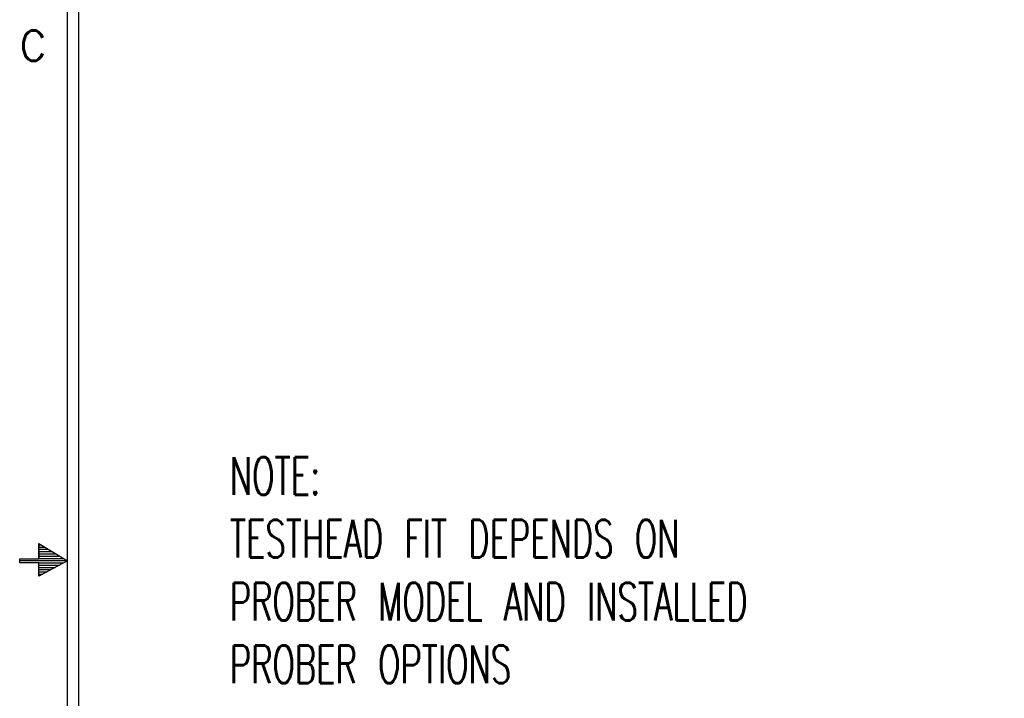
# Model space of a CAD drawing. Extents: x -1763 to 4575, y -3429 to 1051.
# Tile 18 of 80: x -1763 to -717, y -1334 to -613. Entities that reach past the tile are written whole.
import ezdxf

# ---------------------------------------------------------------- set-up
doc = ezdxf.new("R2010")
doc.units = 0
doc.layers.get('0').update_dxf_attribs({"linetype": 'CONTINUOUS'})
doc.layers.add('1', color=7, linetype='CONTINUOUS')
doc.styles.add('CONVERTER_1', font='txt.shx', dxfattribs={"width": 0.63})
doc.styles.add('CONVERTER_7', font='txt.shx', dxfattribs={"width": 0.97875})

# ---------------------------------------------------------------- blocks, each defined once
blk = doc.blocks.new('D-E2803-62250-1S112', base_point=(-1512.7, 1610.2))
at = {"layer": '1', "color": 7, "insert": (-1539.4, -1317.4), "char_height": 40, "attachment_point": 7, "style": 'CONVERTER_1'}
blk.add_mtext('NOTE:\\PTESTHEAD FIT DEPENDS ON\\PPROBER MODEL AND INSTALLED\\PPROBER OPTIONS', dxfattribs=at)
blk = doc.blocks.new('ATA1_S', base_point=(-213.98, -422.25))
at = {"layer": '1', "linetype": 'CONTINUOUS'}
h = blk.add_hatch(dxfattribs=at)
h.set_pattern_fill('USER', color=1, scale=0.3, angle=180, pattern_type=0)
h.set_pattern_definition([(180, (-560.28244, -330.20652), (6e-14, -0.3), [])])
h.paths.add_polyline_path([(-220.33, -148.67), (-217.78, -148.67), (-217.78, -150.5), (-213.98, -148.42), (-217.78, -146.12), (-217.78, -148.17), (-220.33, -148.17)])
at = {"layer": '1', "color": 7, "linetype": 'CONTINUOUS'}
blk.add_line((-213.98, -422.25), (-213.98, 124.91), dxfattribs=at)
at = {"layer": '1', "color": 1, "linetype": 'CONTINUOUS'}
for p, q in [((-217.79, -148.17), (-217.79, -146.13)), ((-217.79, -146.13), (-217.79, -148.17)), ((-217.79, -146.13), (-213.98, -148.42)), ((-220.33, -148.68), (-220.33, -148.17)), ((-220.33, -148.17), (-217.79, -148.17)), ((-217.79, -148.68), (-220.33, -148.68)), ((-213.98, -148.42), (-217.79, -150.49)), ((-217.79, -150.49), (-217.79, -148.68))]:
    blk.add_line(p, q, dxfattribs=at)
at = {"layer": '1', "color": 7, "insert": (-220.33, -80.03), "char_height": 4, "attachment_point": 4, "style": 'CONVERTER_7'}
blk.add_mtext('C', dxfattribs=at)
blk = doc.blocks.new('TEXT__258', base_point=(-2000, -2800))
at = {"layer": '1', "color": 7, "linetype": 'CONTINUOUS'}
blk.add_line((-1700, -2940), (-1700, 800), dxfattribs=at)

msp = doc.modelspace()

# ---------------------------------------------------------------- block references
msp.add_blockref('D-E2803-62250-1S112', (-1512.7, 1610.2))
at = {"layer": '1', "xscale": 8, "yscale": 8, "zscale": 8}
msp.add_blockref('ATA1_S', (-1711.9, -3378), dxfattribs=at)
at = {"layer": '1'}
msp.add_blockref('TEXT__258', (-2000, -2800), dxfattribs=at)

doc.saveas('drawing.dxf')
